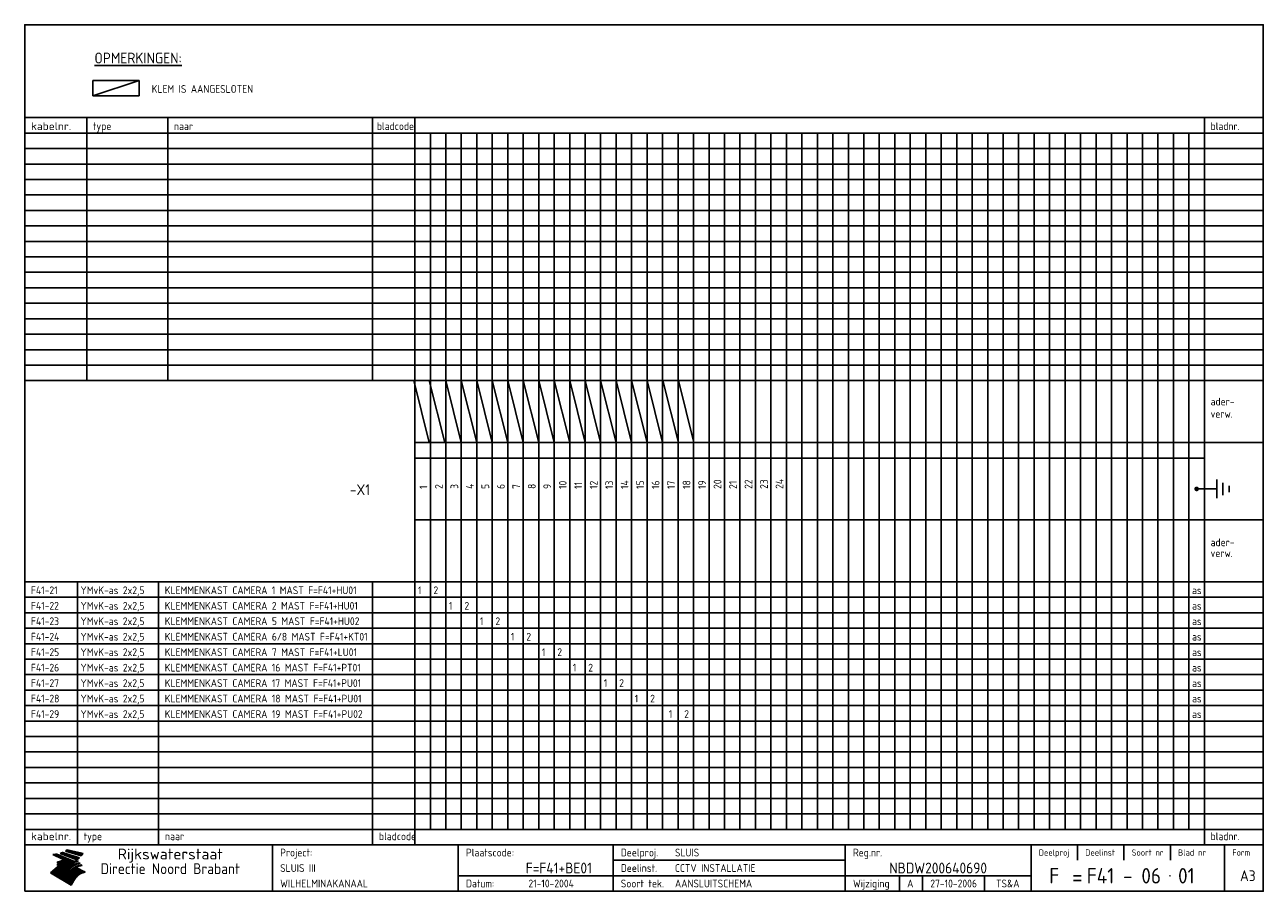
# Model space of a CAD drawing. Extents: x 10 to 410, y 10 to 290.
import ezdxf
from ezdxf.enums import TextEntityAlignment as Align

# ---------------------------------------------------------------- set-up
doc = ezdxf.new("R2010")
doc.units = 0
doc.header["$LTSCALE"] = 10
doc.header["$MEASUREMENT"] = 0
doc.layers.get('0').update_dxf_attribs({"linetype": 'CONTINUOUS'})
for name, color, linetype in [('0-25', 7, 'CONTINUOUS'), ('0-35', 2, 'CONTINUOUS'), ('0-50', 3, 'CONTINUOUS'), ('B-25', 7, 'CONTINUOUS'), ('B-35', 2, 'CONTINUOUS')]:
    doc.layers.add(name, color=color, linetype=linetype)
doc.styles.add('ISO', font='iso.shx')
doc.styles.get("Standard").update_dxf_attribs({"font": 'iso.shx'})

# ---------------------------------------------------------------- blocks, each defined once
blk = doc.blocks.new('KADER-A3')
at = {"layer": '0-25'}
for p, q in [((410, 35), (10, 35)), ((410, 30), (10, 30)), ((350, 25), (350, 20)), ((365, 25), (365, 20)), ((380, 25), (380, 20)), ((200, 20), (275, 20)), ((150, 15), (335, 15)), ((292.5, 15), (292.5, 10)), ((300, 15), (300, 10)), ((320, 15), (320, 10))]:
    blk.add_line(p, q, dxfattribs=at)
at = {"layer": '0-25', "color": 7}
for p, q in [((19.1, 21.89), (25.12, 19)), ((19.1, 21.89), (25.12, 19)), ((19.17, 21.86), (20.7, 21.86)), ((19.29, 21.8), (20.83, 21.8)), ((19.4, 21.75), (20.96, 21.75)), ((19.52, 21.69), (21.09, 21.69)), ((19.64, 21.63), (21.22, 21.63)), ((19.74, 21.92), (20.56, 21.92)), ((19.75, 21.58), (21.36, 21.58)), ((19.87, 21.52), (21.49, 21.52)), ((19.99, 21.47), (21.62, 21.47)), ((20.11, 21.41), (21.75, 21.41)), ((20.22, 21.35), (21.88, 21.35)), ((20.25, 21.97), (20.43, 21.97)), ((20.34, 21.3), (22.02, 21.3)), ((20.38, 21.99), (26.02, 19.59)), ((20.38, 21.99), (26.02, 19.59)), ((20.46, 21.24), (22.15, 21.24)), ((20.57, 21.18), (22.28, 21.18)), ((20.69, 21.13), (22.41, 21.13)), ((20.81, 21.07), (22.55, 21.07)), ((20.92, 21.02), (22.68, 21.02)), ((21.04, 20.96), (22.81, 20.96)), ((21.16, 20.9), (22.94, 20.9)), ((21.27, 20.85), (23.07, 20.85)), ((21.39, 20.79), (23.21, 20.79)), ((21.47, 22.25), (26.83, 20.19)), ((21.47, 22.25), (26.83, 20.19)), ((21.49, 22.25), (23.07, 22.25)), ((21.51, 20.73), (23.34, 20.73)), ((21.6, 22.2), (23.25, 22.2)), ((21.63, 20.68), (23.47, 20.68)), ((21.65, 22.31), (22.89, 22.31)), ((21.74, 20.62), (23.6, 20.62)), ((21.75, 22.14), (23.42, 22.14)), ((21.8, 22.37), (22.71, 22.37)), ((21.86, 20.57), (23.73, 20.57)), ((21.9, 22.08), (23.6, 22.08)), ((21.94, 22.42), (22.53, 22.42)), ((21.98, 20.51), (23.87, 20.51)), ((22.04, 22.03), (23.78, 22.03)), ((22.06, 22.48), (22.36, 22.48)), ((22.09, 20.45), (24, 20.45)), ((22.18, 22.53), (27.65, 20.8)), ((22.18, 22.53), (27.65, 20.8)), ((22.19, 21.97), (23.96, 21.97)), ((22.21, 20.4), (24.13, 20.4)), ((22.33, 20.34), (24.26, 20.34)), ((22.34, 21.92), (24.13, 21.92)), ((22.37, 20), (23.08, 20)), ((22.44, 20.28), (24.4, 20.28)), ((22.48, 21.86), (24.31, 21.86)), ((22.49, 20.06), (23.04, 20.06)), ((22.56, 20.23), (24.53, 20.23)), ((22.61, 20.12), (22.93, 20.12)), ((22.63, 21.8), (24.49, 21.8)), ((22.68, 20.17), (24.66, 20.17)), ((22.71, 20.17), (22.82, 20.17)), ((23.11, 20.02), (22.77, 20.2)), ((23.11, 20.02), (22.77, 20.2)), ((22.78, 21.75), (24.67, 21.75)), ((22.79, 20.12), (24.79, 20.12)), ((22.91, 20.06), (24.92, 20.06)), ((22.92, 21.69), (24.85, 21.69)), ((23.03, 20), (25.06, 20)), ((23.07, 21.63), (25.02, 21.63)), ((23.14, 22.99), (28.22, 21.46)), ((23.14, 22.99), (28.22, 21.46)), ((23.15, 22.98), (25.33, 22.98)), ((23.22, 21.58), (25.2, 21.58)), ((23.23, 23.04), (25.09, 23.04)), ((23.32, 23.1), (24.84, 23.1)), ((23.34, 22.93), (25.57, 22.93)), ((23.36, 21.52), (25.38, 21.52)), ((23.4, 23.15), (24.6, 23.15)), ((23.49, 23.21), (24.36, 23.21)), ((23.51, 21.47), (25.56, 21.47)), ((23.52, 22.87), (25.81, 22.87)), ((23.57, 23.27), (24.12, 23.27)), ((23.64, 23.32), (23.87, 23.32)), ((23.66, 21.41), (25.74, 21.41)), ((23.7, 23.36), (28.82, 22.17)), ((23.7, 23.36), (28.82, 22.17)), ((23.71, 22.82), (26.06, 22.82)), ((23.8, 21.35), (25.91, 21.35)), ((23.9, 22.76), (26.3, 22.76)), ((23.95, 21.3), (26.09, 21.3)), ((24.09, 22.7), (26.54, 22.7)), ((24.09, 21.24), (26.27, 21.24)), ((24.24, 21.18), (26.45, 21.18)), ((24.27, 22.65), (26.78, 22.65)), ((24.39, 21.13), (26.62, 21.13)), ((24.46, 22.59), (27.03, 22.59)), ((24.53, 21.07), (26.8, 21.07)), ((24.65, 22.53), (27.27, 22.53)), ((24.68, 21.02), (26.98, 21.02)), ((24.83, 20.96), (27.16, 20.96)), ((24.84, 22.48), (27.51, 22.48)), ((24.97, 20.9), (27.34, 20.9)), ((25.02, 22.42), (27.75, 22.42)), ((25.12, 20.85), (27.51, 20.85)), ((25.21, 22.37), (28, 22.37)), ((25.27, 20.79), (27.63, 20.79)), ((25.4, 22.31), (28.24, 22.31)), ((25.41, 20.73), (27.57, 20.73)), ((25.56, 20.68), (27.51, 20.68)), ((25.58, 22.25), (28.48, 22.25)), ((25.71, 20.62), (27.44, 20.62)), ((25.77, 22.2), (28.72, 22.2)), ((25.85, 20.57), (27.37, 20.57)), ((25.96, 22.14), (28.79, 22.14)), ((26, 20.51), (27.29, 20.51)), ((26.15, 22.08), (28.75, 22.08)), ((26.15, 20.45), (27.22, 20.45)), ((26.29, 20.4), (27.14, 20.4)), ((26.33, 22.03), (28.71, 22.03)), ((26.44, 20.34), (27.06, 20.34)), ((26.52, 21.97), (28.66, 21.97)), ((26.59, 20.28), (26.97, 20.28)), ((26.71, 21.92), (28.62, 21.92)), ((26.73, 20.23), (26.89, 20.23)), ((26.9, 21.86), (28.57, 21.86)), ((27.08, 21.8), (28.52, 21.8)), ((27.27, 21.75), (28.48, 21.75)), ((27.46, 21.69), (28.43, 21.69)), ((27.65, 21.63), (28.38, 21.63)), ((27.83, 21.58), (28.33, 21.58)), ((28.02, 21.52), (28.28, 21.52)), ((28.21, 21.47), (28.22, 21.47)), ((20.58, 17.88), (18.3, 16)), ((20.58, 17.88), (18.3, 16)), ((24.94, 11.97), (18.3, 16)), ((24.94, 11.97), (18.3, 16)), ((18.31, 16.01), (20.96, 16.01)), ((18.38, 16.07), (21.46, 16.07)), ((18.45, 16.12), (21.88, 16.12)), ((18.52, 16.18), (22.15, 16.18)), ((18.59, 16.23), (22.38, 16.23)), ((18.65, 16.29), (22.58, 16.29)), ((18.72, 16.35), (22.75, 16.35)), ((18.79, 16.4), (22.91, 16.4)), ((18.86, 16.46), (20.6, 16.46)), ((18.93, 16.52), (20.6, 16.52)), ((18.99, 16.57), (20.6, 16.57)), ((19.06, 16.63), (20.6, 16.63)), ((19.13, 16.68), (20.6, 16.68)), ((19.2, 16.74), (20.6, 16.74)), ((19.27, 16.8), (20.6, 16.8)), ((19.33, 16.85), (21.07, 16.85)), ((19.4, 16.91), (21.55, 16.91)), ((19.47, 16.97), (21.88, 16.97)), ((19.54, 17.02), (22.13, 17.02)), ((19.61, 17.08), (22.34, 17.08)), ((19.67, 17.13), (20.6, 17.13)), ((19.74, 17.19), (20.6, 17.19)), ((19.81, 17.25), (20.6, 17.25)), ((19.88, 17.3), (20.6, 17.3)), ((19.95, 17.36), (20.6, 17.36)), ((20.01, 17.42), (20.6, 17.42)), ((20.08, 17.47), (20.93, 17.47)), ((20.15, 17.53), (21.26, 17.53)), ((20.22, 17.58), (21.51, 17.58)), ((20.29, 17.64), (21.72, 17.64)), ((20.35, 17.7), (21.9, 17.7)), ((20.42, 17.75), (22.07, 17.75)), ((20.49, 17.81), (22.22, 17.81)), ((20.56, 17.87), (22.36, 17.87)), ((20.6, 19.11), (20.58, 19.51)), ((20.6, 19.11), (20.58, 19.51)), ((20.58, 19.5), (22.09, 19.5)), ((20.58, 19.44), (21.95, 19.44)), ((20.59, 19.38), (21.79, 19.38)), ((20.59, 19.33), (21.62, 19.33)), ((20.59, 19.27), (21.42, 19.27)), ((20.6, 19.22), (21.2, 19.22)), ((20.6, 19.16), (20.93, 19.16)), ((20.6, 19.11), (20.69, 19.12)), ((20.6, 19.11), (20.69, 19.12)), ((20.6, 18.79), (20.77, 18.81)), ((20.6, 18.79), (20.77, 18.81)), ((20.6, 18.29), (20.6, 18.79)), ((20.6, 18.29), (20.6, 18.79)), ((20.6, 18.77), (22.46, 18.77)), ((20.6, 18.71), (22.33, 18.71)), ((20.6, 18.65), (22.19, 18.65)), ((20.6, 18.6), (22.04, 18.6)), ((20.6, 18.54), (21.87, 18.54)), ((20.6, 18.48), (21.68, 18.48)), ((20.6, 18.43), (21.46, 18.43)), ((20.6, 18.37), (21.21, 18.37)), ((20.6, 18.29), (20.88, 18.32)), ((20.6, 18.29), (20.88, 18.32)), ((20.6, 18.32), (20.87, 18.32)), ((20.6, 17.88), (20.86, 17.91)), ((20.6, 17.88), (20.86, 17.91)), ((20.6, 17.43), (20.97, 17.48)), ((20.6, 17.43), (20.97, 17.48)), ((20.6, 17.43), (20.6, 17.09)), ((20.6, 17.43), (20.6, 17.09)), ((20.6, 17.09), (21.26, 17.16)), ((20.6, 17.09), (21.26, 17.16)), ((20.6, 16.8), (21.37, 16.89)), ((20.6, 16.8), (21.37, 16.89)), ((20.6, 16.8), (20.6, 16.45)), ((20.6, 16.8), (20.6, 16.45)), ((20.6, 16.45), (21.56, 16.56)), ((20.6, 16.45), (21.56, 16.56)), ((20.6, 15.97), (21.67, 16.09)), ((20.6, 15.97), (21.67, 16.09)), ((20.7, 16.46), (23.06, 16.46)), ((20.9, 19.55), (22.23, 19.55)), ((20.9, 18.82), (22.59, 18.82)), ((20.98, 17.92), (22.5, 17.92)), ((21.02, 17.13), (22.53, 17.13)), ((21.19, 19.61), (22.35, 19.61)), ((21.2, 16.52), (23.2, 16.52)), ((21.32, 18.88), (22.71, 18.88)), ((21.32, 17.98), (22.62, 17.98)), ((21.42, 19.67), (22.47, 19.67)), ((21.47, 17.19), (22.7, 17.19)), ((21.59, 18.03), (22.74, 18.03)), ((21.61, 18.93), (22.82, 18.93)), ((21.62, 19.72), (22.59, 19.72)), ((21.72, 16.57), (23.32, 16.57)), ((21.77, 17.25), (22.85, 17.25)), ((21.8, 19.78), (22.69, 19.78)), ((21.8, 18.09), (22.85, 18.09)), ((21.84, 18.99), (22.92, 18.99)), ((21.96, 19.83), (22.79, 19.83)), ((21.99, 18.15), (22.95, 18.15)), ((22.01, 17.3), (22.99, 17.3)), ((22.03, 19.05), (23.03, 19.05)), ((22.1, 16.63), (23.44, 16.63)), ((22.11, 19.89), (22.89, 19.89)), ((22.16, 18.2), (23.05, 18.2)), ((22.21, 19.1), (23.12, 19.1)), ((22.21, 17.36), (23.12, 17.36)), ((22.24, 19.95), (22.99, 19.95)), ((22.31, 18.26), (23.15, 18.26)), ((22.36, 19.16), (23.22, 19.16)), ((22.38, 16.68), (23.56, 16.68)), ((22.39, 17.42), (23.24, 17.42)), ((22.45, 18.32), (23.24, 18.32)), ((22.51, 19.22), (23.3, 19.22)), ((22.56, 17.47), (23.36, 17.47)), ((22.59, 18.37), (23.33, 18.37)), ((22.6, 16.74), (23.66, 16.74)), ((22.64, 19.27), (23.39, 19.27)), ((22.71, 18.43), (23.42, 18.43)), ((22.71, 17.53), (23.47, 17.53)), ((22.77, 19.33), (23.47, 19.33)), ((22.79, 16.8), (23.77, 16.8)), ((22.83, 18.48), (23.5, 18.48)), ((22.84, 17.58), (23.57, 17.58)), ((22.89, 19.38), (23.55, 19.38)), ((22.94, 18.54), (23.58, 18.54)), ((22.96, 16.85), (23.86, 16.85)), ((22.97, 17.64), (23.67, 17.64)), ((23, 19.44), (23.63, 19.44)), ((23.04, 18.6), (23.66, 18.6)), ((23.1, 19.5), (23.72, 19.5)), ((23.1, 17.7), (23.77, 17.7)), ((23.12, 16.91), (23.96, 16.91)), ((23.14, 18.65), (23.74, 18.65)), ((23.15, 19.95), (25.19, 19.95)), ((23.21, 19.55), (23.8, 19.55)), ((23.21, 17.75), (23.86, 17.75)), ((23.21, 16.01), (28.9, 16.01)), ((23.24, 18.71), (23.82, 18.71)), ((23.26, 19.89), (25.32, 19.89)), ((23.26, 16.97), (24.05, 16.97)), ((23.3, 19.61), (23.88, 19.61)), ((23.32, 17.81), (23.95, 17.81)), ((23.33, 18.77), (23.91, 18.77)), ((23.37, 16.07), (29.08, 16.07)), ((23.38, 19.83), (25.45, 19.83)), ((23.39, 19.67), (23.81, 19.67)), ((23.39, 17.02), (24.14, 17.02)), ((23.42, 18.82), (23.99, 18.82)), ((23.42, 17.87), (24.03, 17.87)), ((23.45, 19.7), (23.58, 19.79)), ((23.45, 19.7), (23.58, 19.79)), ((23.48, 19.72), (23.7, 19.72)), ((23.5, 19.78), (25.58, 19.78)), ((23.51, 18.88), (24.07, 18.88)), ((23.51, 16.12), (29.27, 16.12)), ((23.52, 17.92), (24.11, 17.92)), ((23.52, 17.08), (24.22, 17.08)), ((23.54, 18.9), (24.3, 19.42)), ((23.54, 18.9), (24.3, 19.42)), ((23.56, 19.78), (23.59, 19.78)), ((23.56, 19.39), (23.9, 19.62)), ((23.56, 19.39), (23.9, 19.62)), ((23.58, 19.79), (23.9, 19.62)), ((23.58, 19.79), (23.9, 19.62)), ((23.59, 18.93), (24.15, 18.93)), ((23.61, 19.72), (25.72, 19.72)), ((23.62, 17.98), (24.2, 17.98)), ((23.63, 17.13), (24.3, 17.13)), ((23.65, 18.59), (24.62, 19.25)), ((23.65, 18.59), (24.62, 19.25)), ((29.41, 16.17), (23.65, 16.17)), ((23.67, 18.99), (24.23, 18.99)), ((23.71, 18.03), (24.28, 18.03)), ((23.73, 19.67), (25.85, 19.67)), ((23.75, 19.05), (24.32, 19.05)), ((23.75, 17.19), (24.38, 17.19)), ((23.77, 16.23), (29.47, 16.23)), ((23.79, 18.09), (24.36, 18.09)), ((23.83, 19.1), (24.4, 19.1)), ((23.85, 19.61), (25.98, 19.61)), ((23.85, 17.25), (24.46, 17.25)), ((23.88, 18.15), (24.44, 18.15)), ((23.89, 16.29), (29.36, 16.29)), ((23.92, 19.16), (24.48, 19.16)), ((23.94, 18.19), (25.23, 19.07)), ((23.94, 18.19), (25.23, 19.07)), ((23.95, 17.3), (24.55, 17.3)), ((23.96, 19.55), (25.96, 19.55)), ((23.96, 18.2), (24.53, 18.2)), ((24, 19.22), (24.56, 19.22)), ((24, 16.35), (29.24, 16.35)), ((24.04, 18.26), (24.61, 18.26)), ((24.05, 17.36), (24.63, 17.36)), ((24.06, 17.88), (25.34, 18.76)), ((24.06, 17.88), (25.34, 18.76)), ((24.08, 19.5), (25.88, 19.5)), ((24.08, 19.27), (24.58, 19.27)), ((24.11, 16.4), (29.13, 16.4)), ((24.13, 18.32), (24.69, 18.32)), ((24.14, 17.42), (24.71, 17.42)), ((24.16, 19.33), (24.47, 19.33)), ((24.2, 19.44), (25.79, 19.44)), ((24.21, 18.37), (24.77, 18.37)), ((24.21, 16.46), (29.02, 16.46)), ((24.23, 17.47), (24.79, 17.47)), ((24.24, 17.48), (25.52, 18.36)), ((24.24, 17.48), (25.52, 18.36)), ((24.25, 19.38), (24.36, 19.38)), ((24.29, 18.43), (24.85, 18.43)), ((24.3, 19.42), (24.62, 19.25)), ((24.3, 19.42), (24.62, 19.25)), ((24.31, 19.38), (25.71, 19.38)), ((24.31, 17.53), (24.87, 17.53)), ((24.31, 16.52), (28.91, 16.52)), ((24.35, 17.17), (25.64, 18.05)), ((24.35, 17.17), (25.64, 18.05)), ((24.37, 18.48), (24.94, 18.48)), ((24.39, 17.58), (24.96, 17.58)), ((24.4, 16.57), (28.79, 16.57)), ((24.43, 19.33), (25.62, 19.33)), ((24.45, 18.54), (25.02, 18.54)), ((24.47, 17.64), (25.04, 17.64)), ((24.49, 16.63), (28.68, 16.63)), ((24.54, 18.6), (25.1, 18.6)), ((24.55, 19.27), (25.54, 19.27)), ((24.56, 17.7), (25.12, 17.7)), ((24.57, 16.68), (28.57, 16.68)), ((24.62, 18.65), (25.18, 18.65)), ((24.63, 16.72), (25.91, 17.6)), ((24.63, 16.72), (25.91, 17.6)), ((24.64, 17.75), (25.2, 17.75)), ((24.66, 16.74), (28.45, 16.74)), ((24.67, 19.22), (25.45, 19.22)), ((24.7, 18.71), (25.27, 18.71)), ((24.72, 17.81), (25.29, 17.81)), ((24.74, 16.8), (28.34, 16.8)), ((24.78, 19.16), (25.37, 19.16)), ((24.78, 18.77), (25.34, 18.77)), ((24.8, 17.87), (25.37, 17.87)), ((24.82, 16.85), (28.23, 16.85)), ((24.87, 18.82), (25.4, 18.82)), ((24.89, 17.92), (25.45, 17.92)), ((24.9, 19.1), (25.28, 19.1)), ((24.9, 16.91), (28.11, 16.91)), ((24.95, 18.88), (25.45, 18.88)), ((24.97, 17.98), (25.53, 17.98)), ((24.99, 16.97), (28, 16.97)), ((25.02, 19.05), (25.2, 19.05)), ((25.03, 18.93), (25.51, 18.93)), ((25.05, 18.03), (25.61, 18.03)), ((25.07, 17.02), (27.89, 17.02)), ((25.11, 18.99), (25.57, 18.99)), ((26.02, 19.59), (25.12, 19)), ((26.02, 19.59), (25.12, 19)), ((25.13, 18.09), (25.68, 18.09)), ((25.15, 17.08), (27.77, 17.08)), ((25.19, 19.05), (25.63, 19.05)), ((25.21, 18.15), (25.75, 18.15)), ((25.23, 17.13), (27.66, 17.13)), ((25.26, 19.1), (25.7, 19.1)), ((25.3, 18.2), (25.82, 18.2)), ((25.31, 17.19), (27.55, 17.19)), ((25.33, 19.16), (25.77, 19.16)), ((25.38, 18.26), (25.89, 18.26)), ((25.39, 19.22), (25.85, 19.22)), ((25.4, 17.25), (27.43, 17.25)), ((25.46, 18.32), (25.97, 18.32)), ((25.47, 19.27), (25.93, 19.27)), ((25.48, 17.3), (27.32, 17.3)), ((25.54, 19.33), (26.03, 19.33)), ((25.54, 18.37), (26.06, 18.37)), ((25.56, 17.36), (27.21, 17.36)), ((25.62, 18.43), (26.14, 18.43)), ((25.63, 19.38), (26.13, 19.38)), ((25.64, 17.42), (27.1, 17.42)), ((25.7, 18.48), (26.24, 18.48)), ((25.72, 19.44), (26.24, 19.44)), ((25.73, 17.47), (26.98, 17.47)), ((25.79, 18.54), (26.34, 18.54)), ((25.81, 17.53), (26.87, 17.53)), ((25.82, 19.5), (26.36, 19.5)), ((25.89, 18.6), (26.46, 18.6)), ((25.89, 17.58), (26.76, 17.58)), ((25.93, 19.55), (26.53, 19.55)), ((25.96, 17.64), (26.64, 17.64)), ((25.99, 18.65), (26.58, 18.65)), ((26.04, 17.7), (26.59, 17.7)), ((26.06, 19.61), (26.85, 19.61)), ((26.1, 18.71), (26.72, 18.71)), ((26.12, 17.75), (26.67, 17.75)), ((26.2, 17.81), (26.76, 17.81)), ((26.21, 19.67), (27.23, 19.67)), ((26.23, 18.77), (26.89, 18.77)), ((26.29, 17.87), (26.86, 17.87)), ((26.37, 18.82), (27.09, 18.82)), ((26.39, 17.92), (26.97, 17.92)), ((26.44, 19.72), (27.18, 19.72)), ((26.49, 17.98), (27.09, 17.98)), ((26.53, 18.88), (27.34, 18.88)), ((26.56, 17.68), (29.54, 16.2)), ((26.56, 17.68), (29.54, 16.2)), ((26.6, 18.03), (27.22, 18.03)), ((26.72, 18.09), (27.38, 18.09)), ((26.73, 18.93), (27.66, 18.93)), ((26.85, 18.15), (27.56, 18.15)), ((26.99, 18.99), (27.9, 18.99)), ((27, 18.2), (27.8, 18.2)), ((27.13, 19.78), (27.25, 19.64)), ((27.13, 19.78), (27.25, 19.64)), ((27.18, 18.26), (28.13, 18.26)), ((27.26, 19.05), (27.84, 19.05)), ((27.39, 18.32), (28.47, 18.32)), ((27.7, 18.37), (28.49, 18.37)), ((27.78, 19.1), (27.93, 18.96)), ((27.78, 19.1), (27.93, 18.96)), ((28, 18.43), (28.44, 18.43)), ((28.29, 15.83), (29.54, 16.2)), ((28.29, 15.83), (29.54, 16.2)), ((28.39, 18.48), (28.54, 18.32)), ((28.39, 18.48), (28.54, 18.32)), ((29.54, 16.2), (29.45, 16.17)), ((29.54, 16.2), (29.45, 16.17)), ((29.46, 16.18), (29.47, 16.18)), ((18.38, 15.95), (20.6, 15.95)), ((18.47, 15.9), (20.6, 15.9)), ((18.57, 15.84), (20.6, 15.84)), ((18.66, 15.78), (20.6, 15.78)), ((18.75, 15.73), (20.6, 15.73)), ((18.85, 15.67), (20.6, 15.67)), ((18.94, 15.62), (20.6, 15.62)), ((19.03, 15.56), (27.83, 15.56)), ((19.12, 15.5), (27.75, 15.5)), ((19.22, 15.45), (27.66, 15.45)), ((19.31, 15.39), (27.58, 15.39)), ((19.4, 15.33), (27.5, 15.33)), ((19.49, 15.28), (27.43, 15.28)), ((19.59, 15.22), (27.36, 15.22)), ((19.68, 15.17), (27.29, 15.17)), ((19.77, 15.11), (27.22, 15.11)), ((19.86, 15.05), (27.15, 15.05)), ((19.96, 15), (27.09, 15)), ((20.05, 14.94), (27.02, 14.94)), ((20.14, 14.88), (26.96, 14.88)), ((20.24, 14.83), (26.9, 14.83)), ((20.33, 14.77), (26.84, 14.77)), ((20.42, 14.72), (26.79, 14.72)), ((20.51, 14.66), (26.73, 14.66)), ((20.6, 15.97), (20.6, 15.58)), ((20.6, 15.97), (20.6, 15.58)), ((20.6, 15.58), (21.95, 15.73)), ((20.6, 15.58), (21.95, 15.73)), ((20.61, 14.6), (26.68, 14.6)), ((20.7, 14.55), (26.62, 14.55)), ((20.79, 14.49), (26.57, 14.49)), ((20.88, 14.43), (26.52, 14.43)), ((20.94, 15.62), (27.92, 15.62)), ((20.98, 14.38), (26.47, 14.38)), ((21.07, 14.32), (26.42, 14.32)), ((21.16, 14.27), (26.38, 14.27)), ((21.25, 14.21), (26.33, 14.21)), ((21.35, 14.15), (26.29, 14.15)), ((21.44, 14.1), (26.24, 14.1)), ((21.45, 15.67), (28.01, 15.67)), ((21.53, 14.04), (26.2, 14.04)), ((21.63, 13.98), (26.16, 13.98)), ((21.72, 13.93), (26.12, 13.93)), ((21.81, 13.87), (26.08, 13.87)), ((21.9, 13.82), (26.04, 13.82)), ((21.96, 15.73), (28.11, 15.73)), ((22, 13.76), (26, 13.76)), ((22.09, 13.7), (25.96, 13.7)), ((22.18, 13.65), (25.93, 13.65)), ((22.27, 13.59), (25.89, 13.59)), ((22.34, 15.78), (28.21, 15.78)), ((22.37, 13.53), (25.86, 13.53)), ((22.46, 13.48), (25.82, 13.48)), ((22.55, 13.42), (25.79, 13.42)), ((22.62, 15.84), (28.33, 15.84)), ((22.65, 13.37), (25.76, 13.37)), ((22.74, 13.31), (25.73, 13.31)), ((22.83, 13.25), (25.69, 13.25)), ((22.84, 15.9), (28.52, 15.9)), ((22.92, 13.2), (25.66, 13.2)), ((23.02, 13.14), (25.63, 13.14)), ((23.04, 15.95), (28.71, 15.95)), ((23.11, 13.08), (25.59, 13.08)), ((23.2, 13.03), (25.56, 13.03)), ((23.29, 12.97), (25.53, 12.97)), ((23.39, 12.92), (25.5, 12.92)), ((23.48, 12.86), (25.46, 12.86)), ((23.57, 12.8), (25.43, 12.8)), ((23.66, 12.75), (25.4, 12.75)), ((23.76, 12.69), (25.36, 12.69)), ((23.85, 12.63), (25.33, 12.63)), ((23.94, 12.58), (25.3, 12.58)), ((24.04, 12.52), (25.26, 12.52)), ((24.13, 12.47), (25.23, 12.47)), ((24.22, 12.41), (25.2, 12.41)), ((24.31, 12.35), (25.17, 12.35)), ((24.41, 12.3), (25.13, 12.3)), ((24.5, 12.24), (25.1, 12.24)), ((24.59, 12.18), (25.07, 12.18)), ((24.68, 12.13), (25.03, 12.13)), ((24.78, 12.07), (25, 12.07)), ((24.87, 12.02), (24.97, 12.02)), ((24.94, 11.97), (25.81, 13.45)), ((24.94, 11.97), (25.81, 13.45))]:
    blk.add_line(p, q, dxfattribs=at)
for centre, radius, start, end in [((19.15, 29.7), 7.8, 269.6055, 279.0886), ((19.15, 29.7), 7.8, 269.6055, 279.0886), ((19.93, 25.38), 5.91, 276.3402, 298.7463), ((19.93, 25.38), 5.91, 276.3402, 298.7463), ((19.84, 25.09), 6.03, 278.129, 302.868), ((19.84, 25.09), 6.03, 278.129, 302.868), ((19.84, 27.26), 5.27, 288.0217, 296.3084), ((19.84, 27.26), 5.27, 288.0217, 296.3084), ((20.49, 27.56), 5.28, 300.0654, 307.393), ((20.49, 27.56), 5.28, 300.0654, 307.393), ((24.11, 24.7), 5.26, 301.1147, 312.2814), ((24.11, 24.7), 5.26, 301.1147, 312.2814), ((21.95, 27.32), 8.59, 316.9248, 323.1399), ((21.95, 27.32), 8.59, 316.9248, 323.1399), ((20.21, 23.78), 5.91, 273.6149, 304.3803), ((20.21, 23.78), 5.91, 273.6149, 304.3803), ((20.35, 24.56), 5.76, 274.164, 302.5474), ((20.35, 24.56), 5.76, 274.164, 302.5474), ((20.05, 24.28), 6.02, 277.9472, 305.7139), ((20.05, 24.28), 6.02, 277.9472, 305.7139), ((20.04, 23.49), 6.09, 278.8115, 306.4242), ((20.04, 23.49), 6.09, 278.8115, 306.4242), ((20.53, 23.07), 5.96, 277.0519, 304.973), ((20.53, 23.07), 5.96, 277.0519, 304.973), ((20.72, 22.76), 5.91, 276.3402, 304.3803), ((20.72, 22.76), 5.91, 276.3402, 304.3803), ((21.06, 22.34), 5.81, 274.9043, 303.1745), ((21.06, 22.34), 5.81, 274.9043, 303.1745), ((20.82, 22.06), 6.04, 278.1111, 305.8489), ((20.82, 22.06), 6.04, 278.1111, 305.8489), ((21.3, 21.6), 5.91, 276.3402, 304.3803), ((21.3, 21.6), 5.91, 276.3402, 304.3803), ((27.05, 17.17), 2.63, 107.4286, 133.7799), ((27.05, 17.17), 2.63, 107.4286, 133.7799), ((27.45, 16.91), 2.81, 110.4143, 138.7411), ((27.45, 16.91), 2.81, 110.4143, 138.7411), ((27.57, 15.64), 3.4, 98.1566, 126.9045), ((27.57, 15.64), 3.4, 98.1566, 126.9045), ((27.91, 15.54), 3.39, 100.5835, 132.088), ((27.91, 15.54), 3.39, 100.5835, 132.088), ((28.21, 14.74), 3.67, 95.7581, 128.7216), ((28.21, 14.74), 3.67, 95.7581, 128.7216), ((27.01, 16.84), 2.93, 87.7348, 104.8316), ((27.01, 16.84), 2.93, 87.7348, 104.8316), ((27.37, 15.71), 3.93, 91.7838, 103.2817), ((27.37, 15.71), 3.93, 91.7838, 103.2817), ((28.4, 15.05), 3.21, 96.3886, 125.0052), ((28.4, 15.05), 3.21, 96.3886, 125.0052), ((27.82, 16.31), 2.8, 90.634, 105.1984), ((27.82, 16.31), 2.8, 90.634, 105.1984), ((28.19, 15.04), 3.93, 93.8342, 103.2817), ((28.19, 15.04), 3.93, 93.8342, 103.2817), ((28.58, 15.69), 2.8, 93.8141, 105.1984), ((28.58, 15.69), 2.8, 93.8141, 105.1984), ((28.95, 14.41), 3.93, 96.0135, 103.2817), ((28.95, 14.41), 3.93, 96.0135, 103.2817), ((31.24, 10.26), 6.3, 117.9568, 149.6251), ((31.24, 10.26), 6.3, 117.9568, 149.6251)]:
    blk.add_arc(centre, radius, start, end, dxfattribs=at)
at = {"layer": '0-35'}
for p, q in [((90, 25), (90, 10)), ((150, 25), (150, 10)), ((200, 25), (200, 10)), ((275, 25), (275, 10)), ((335, 25), (335, 10)), ((397.5, 25), (397.5, 10))]:
    blk.add_line(p, q, dxfattribs=at)
at = {"layer": '0-50'}
for p, q in [((10, 25), (410, 25)), ((348.75, 15), (351.25, 15)), ((348.75, 13.5), (351.25, 13.5))]:
    blk.add_line(p, q, dxfattribs=at)
blk.add_lwpolyline([(10, 10), (410, 10), (410, 290), (10, 290)], close=True, dxfattribs=at)
at = {"layer": '0-50', "const_width": 0.25}
blk.add_lwpolyline([(379.75, 15, 1), (380, 15, 1)], format="xyb", close=True, dxfattribs=at)
at = {"layer": '0-25', "style": 'ISO'}
for s, height, p in [('Project:', 2.5, (92.5, 22.5)), ('Plaatscode:', 2.5, (152.5, 22.5)), ('Deelproj.', 2.5, (202.5, 22.5)), ('Reg.nr.', 2.5, (277.5, 22.5)), ('Deelproj', 2, (337.5, 22.5)), ('Deelinst', 2, (352.5, 22.5)), ('Soort nr', 2, (367.5, 22.5)), ('Blad nr', 2, (382.5, 22.5)), ('Form', 2, (400, 22.5)), ('Deelinst.', 2.5, (202.5, 17.5)), ('Datum:', 2.5, (152.5, 12.5)), ('Soort tek.', 2.5, (202.5, 12.5)), ('Wijziging', 2.5, (277.5, 12.5))]:
    blk.add_text(s, height=height, dxfattribs=at).set_placement(p, align=Align.MIDDLE_LEFT)
for tag, p in [('N', (220, 22.5)), ('B', (92.5, 17.5)), ('P', (220, 17.5)), ('C', (92.5, 12.5)), ('U', (220, 12.5)), ('REV', (295, 12.5))]:
    blk.add_attdef(tag, text='', height=2.5, dxfattribs=at).set_placement(p, align=Align.MIDDLE_LEFT)
for tag, p in [('W', (180, 12.5)), ('Z', (310, 12.5)), ('Y', (327.5, 12.5))]:
    blk.add_attdef(tag, text='', height=2.5, dxfattribs=at).set_placement(p, align=Align.MIDDLE)
at = {"layer": '0-35', "style": 'ISO', "width": 1.00614}
blk.add_text('Rijkswaterstaat', height=3.5, dxfattribs=at).set_placement((40, 20.28), (74, 20.28), align=Align.FIT)
at = {"layer": '0-35', "color": 2, "style": 'ISO', "width": 0.948867}
blk.add_text('Directie Noord Brabant', height=3.5, dxfattribs=at).set_placement((34.5, 15.53), (79.5, 15.53), align=Align.FIT)
at = {"layer": '0-35', "style": 'ISO'}
for tag, p in [('X', (178.5, 17.5)), ('FORM', (402.5, 15))]:
    blk.add_attdef(tag, text='', height=3.5, dxfattribs=at).set_placement(p, align=Align.MIDDLE_LEFT)
blk.add_attdef('RNR', text='', height=3.5, dxfattribs=at).set_placement((305, 17.5), align=Align.MIDDLE)
at = {"layer": '0-50', "style": 'ISO'}
for tag, p in [('M', (342.5, 15)), ('O', (365, 15))]:
    blk.add_attdef(tag, text='', height=5, dxfattribs=at).set_placement(p, align=Align.MIDDLE)
blk.add_attdef('Q', text='', height=5, dxfattribs=at).set_placement((382.5, 15), align=Align.MIDDLE_LEFT)

msp = doc.modelspace()

# ---------------------------------------------------------------- linework, layer by layer
at = {"layer": '0-25'}
for p, q in [((10, 260), (410, 260)), ((10, 255), (410, 255)), ((141, 255), (141, 175)), ((146, 255), (146, 175)), ((151, 255), (151, 175)), ((156, 255), (156, 175)), ((161, 255), (161, 30)), ((166, 255), (166, 175)), ((171, 255), (171, 175)), ((176, 255), (176, 175)), ((181, 255), (181, 175)), ((186, 255), (186, 30)), ((191, 255), (191, 175)), ((196, 255), (196, 175)), ((201, 255), (201, 175)), ((206, 255), (206, 175)), ((211, 255), (211, 30)), ((216, 255), (216, 175)), ((221, 255), (221, 175)), ((226, 255), (226, 175)), ((231, 255), (231, 175)), ((236, 255), (236, 30)), ((241, 255), (241, 175)), ((246, 255), (246, 175)), ((251, 255), (251, 175)), ((256, 255), (256, 175)), ((261, 255), (261, 30)), ((266, 255), (266, 175)), ((271, 255), (271, 175)), ((276, 255), (276, 175)), ((281, 255), (281, 175)), ((286, 255), (286, 30)), ((291, 255), (291, 175)), ((296, 255), (296, 175)), ((301, 255), (301, 175)), ((306, 255), (306, 175)), ((311, 255), (311, 30)), ((316, 255), (316, 175)), ((321, 255), (321, 175)), ((326, 255), (326, 175)), ((331, 255), (331, 175)), ((336, 255), (336, 30)), ((341, 255), (341, 175)), ((346, 255), (346, 175)), ((351, 255), (351, 175)), ((356, 255), (356, 175)), ((361, 255), (361, 30)), ((366, 255), (366, 175)), ((371, 255), (371, 175)), ((376, 255), (376, 175)), ((381, 255), (381, 175)), ((386, 255), (386, 30)), ((10, 250), (410, 250)), ((10, 245), (410, 245)), ((10, 240), (410, 240)), ((10, 235), (410, 235)), ((10, 230), (410, 230)), ((10, 225), (410, 225)), ((10, 220), (410, 220)), ((10, 215), (410, 215)), ((10, 210), (410, 210)), ((10, 205), (410, 205)), ((10, 200), (410, 200)), ((10, 195), (410, 195)), ((10, 190), (410, 190)), ((10, 185), (410, 185)), ((10, 180), (410, 180)), ((10, 175), (410, 175)), ((140.64, 155), (135.64, 175)), ((145.64, 155), (140.64, 175)), ((141, 175), (141, 110)), ((146, 175), (146, 110)), ((151, 155), (146, 175)), ((151, 175), (151, 110)), ((156, 155), (151, 175)), ((156, 175), (156, 110)), ((161, 155), (156, 175)), ((166, 155), (161, 175)), ((166, 175), (166, 110)), ((171, 155), (166, 175)), ((171, 175), (171, 110)), ((176, 155), (171, 175)), ((176, 175), (176, 110)), ((181, 155), (176, 175)), ((181, 175), (181, 110)), ((186, 155), (181, 175)), ((191, 155), (186, 175)), ((191, 175), (191, 110)), ((196, 155), (191, 175)), ((196, 175), (196, 110)), ((201, 155), (196, 175)), ((201, 175), (201, 110)), ((206, 155), (201, 175)), ((206, 175), (206, 110)), ((211, 155), (206, 175)), ((216, 155), (211, 175)), ((216, 175), (216, 110)), ((221.09, 155), (216.09, 175)), ((221, 175), (221, 110)), ((226.09, 155), (221.09, 175)), ((226, 175), (226, 110)), ((231, 175), (231, 110)), ((241, 175), (241, 110)), ((246, 175), (246, 110)), ((251, 175), (251, 110)), ((256, 175), (256, 110)), ((266, 175), (266, 110)), ((271, 175), (271, 110)), ((276, 175), (276, 110)), ((281, 175), (281, 110)), ((291, 175), (291, 110)), ((296, 175), (296, 110)), ((301, 175), (301, 110)), ((306, 175), (306, 110)), ((316, 175), (316, 110)), ((321, 175), (321, 110)), ((326, 175), (326, 110)), ((331, 175), (331, 110)), ((341, 175), (341, 110)), ((346, 175), (346, 110)), ((351, 175), (351, 110)), ((356, 175), (356, 110)), ((366, 175), (366, 110)), ((371, 175), (371, 110)), ((376, 175), (376, 110)), ((381, 175), (381, 110)), ((136, 150), (391, 150)), ((389, 140), (395, 140)), ((395, 143), (395, 137)), ((397, 142), (397, 138)), ((399, 141), (399, 139)), ((10, 110), (410, 110)), ((141, 110), (141, 30)), ((146, 110), (146, 30)), ((151, 110), (151, 30)), ((156, 110), (156, 30)), ((166, 110), (166, 30)), ((171, 110), (171, 30)), ((176, 110), (176, 30)), ((181, 110), (181, 30)), ((191, 110), (191, 30)), ((196, 110), (196, 30)), ((201, 110), (201, 30)), ((206, 110), (206, 30)), ((216, 110), (216, 30)), ((221, 110), (221, 30)), ((226, 110), (226, 30)), ((231, 110), (231, 30)), ((241, 110), (241, 30)), ((246, 110), (246, 30)), ((251, 110), (251, 30)), ((256, 110), (256, 30)), ((266, 110), (266, 30)), ((271, 110), (271, 30)), ((276, 110), (276, 30)), ((281, 110), (281, 30)), ((291, 110), (291, 30)), ((296, 110), (296, 30)), ((301, 110), (301, 30)), ((306, 110), (306, 30)), ((316, 110), (316, 30)), ((321, 110), (321, 30)), ((326, 110), (326, 30)), ((331, 110), (331, 30)), ((341, 110), (341, 30)), ((346, 110), (346, 30)), ((351, 110), (351, 30)), ((356, 110), (356, 30)), ((366, 110), (366, 30)), ((371, 110), (371, 30)), ((376, 110), (376, 30)), ((381, 110), (381, 30)), ((10, 105), (410, 105)), ((10, 100), (410, 100)), ((10, 95), (410, 95)), ((10, 90), (410, 90)), ((10, 85), (410, 85)), ((10, 80), (410, 80)), ((10, 75), (410, 75)), ((10, 70), (410, 70)), ((10, 65), (410, 65)), ((10, 60), (410, 60)), ((10, 55), (410, 55)), ((10, 50), (410, 50)), ((10, 45), (410, 45)), ((10, 40), (410, 40))]:
    msp.add_line(p, q, dxfattribs=at)
at = {"layer": '0-25', "const_width": 0.75}
msp.add_lwpolyline([(388.12, 140, 1), (388.88, 140, 1)], format="xyb", close=True, dxfattribs=at)
at = {"layer": '0-35'}
for p, q in [((32, 272), (32, 267)), ((47, 272), (32, 272)), ((32, 267), (47, 272)), ((47, 267), (47, 272)), ((32, 267), (47, 267)), ((30, 260), (30, 175)), ((56.21, 260), (56.21, 175)), ((122.27, 260), (122.27, 175)), ((136, 260), (136, 25)), ((391, 260), (391, 25)), ((136, 155), (410, 155)), ((136, 130), (410, 130)), ((27, 110), (27, 25)), ((53.21, 110), (53.21, 25)), ((122.27, 110), (122.27, 25))]:
    msp.add_line(p, q, dxfattribs=at)

# ---------------------------------------------------------------- block references
ref = msp.add_blockref('KADER-A3', (0, 0))
ref.add_attrib('B', 'SLUIS III', dxfattribs={"layer": '0-25', "height": 2.5, "style": 'ISO'}).set_placement((92.5, 17.5), align=Align.MIDDLE_LEFT)
ref.add_attrib('C', 'WILHELMINAKANAAL', dxfattribs={"layer": '0-25', "height": 2.5, "style": 'ISO'}).set_placement((92.5, 12.5), align=Align.MIDDLE_LEFT)
ref.add_attrib('N', 'SLUIS', dxfattribs={"layer": '0-25', "height": 2.5, "style": 'ISO'}).set_placement((220, 22.5), align=Align.MIDDLE_LEFT)
ref.add_attrib('P', 'CCTV INSTALLATIE', dxfattribs={"layer": '0-25', "height": 2.5, "style": 'ISO'}).set_placement((220, 17.5), align=Align.MIDDLE_LEFT)
ref.add_attrib('U', 'AANSLUITSCHEMA', dxfattribs={"layer": '0-25', "height": 2.5, "style": 'ISO'}).set_placement((220, 12.5), align=Align.MIDDLE_LEFT)
ref.add_attrib('M', 'F', dxfattribs={"layer": '0-50', "height": 5, "style": 'ISO'}).set_placement((342.5, 15), align=Align.MIDDLE)
ref.add_attrib('O', 'F41 - 06', dxfattribs={"layer": '0-50', "height": 5, "style": 'ISO'}).set_placement((365, 15), align=Align.MIDDLE)
ref.add_attrib('Q', '01', dxfattribs={"layer": '0-50', "height": 5, "style": 'ISO'}).set_placement((382.5, 15), align=Align.MIDDLE_LEFT)
ref.add_attrib('X', 'F=F41+BE01', dxfattribs={"layer": '0-35', "height": 3.5, "style": 'ISO'}).set_placement((171.81, 17.5), align=Align.MIDDLE_LEFT)
ref.add_attrib('RNR', 'NBDW200640690', dxfattribs={"layer": '0-35', "height": 3.5, "style": 'ISO'}).set_placement((305, 17.5), align=Align.MIDDLE)
ref.add_attrib('W', '21-10-2004', dxfattribs={"layer": '0-25', "height": 2.5, "style": 'ISO'}).set_placement((180, 12.5), align=Align.MIDDLE)
ref.add_attrib('FORM', 'A3', dxfattribs={"layer": '0-35', "height": 3.5, "style": 'ISO'}).set_placement((402.5, 15), align=Align.MIDDLE_LEFT)
ref.add_attrib('REV', 'A', dxfattribs={"layer": '0-25', "height": 2.5, "style": 'ISO'}).set_placement((295, 12.5), align=Align.MIDDLE_LEFT)
ref.add_attrib('Z', '27-10-2006', dxfattribs={"layer": '0-25', "height": 2.5, "style": 'ISO'}).set_placement((310, 12.5), align=Align.MIDDLE)
ref.add_attrib('Y', 'TS&A', dxfattribs={"layer": '0-25', "height": 2.5, "style": 'ISO'}).set_placement((327.5, 12.5), align=Align.MIDDLE)

# ---------------------------------------------------------------- texts
at = {"layer": 'B-25'}
for s, p in [('KLEM IS AANGESLOTEN', (51, 268)), ('F41-21', (12, 106)), ('YMvK-as 2x2,5', (28, 106)), ('KLEMMENKAST CAMERA 1 MAST F=F41+HU01', (55.21, 106)), ('1', (137, 106)), ('2', (142, 106)), ('as', (387, 106)), ('.', (387, 106)), ('F41-22', (12, 101)), ('YMvK-as 2x2,5', (28, 101)), ('KLEMMENKAST CAMERA 2 MAST F=F41+HU01', (55.21, 101)), ('1', (147, 101)), ('2', (152, 101)), ('as', (387, 101)), ('F41-23', (12, 96)), ('YMvK-as 2x2,5', (28, 96)), ('KLEMMENKAST CAMERA 5 MAST F=F41+HU02', (55.21, 96)), ('1', (157, 96)), ('2', (162, 96)), ('as', (387, 96)), ('F41-24', (12, 91)), ('YMvK-as 2x2,5', (28, 91)), ('KLEMMENKAST CAMERA 6/8 MAST F=F41+KT01', (55.21, 91)), ('1', (167, 91)), ('2', (172, 91)), ('as', (387, 91)), ('F41-25', (12, 86)), ('YMvK-as 2x2,5', (28, 86)), ('KLEMMENKAST CAMERA 7 MAST F=F41+LU01', (55.21, 86)), ('1', (177, 86)), ('2', (182, 86)), ('as', (387, 86)), ('F41-26', (12, 81)), ('YMvK-as 2x2,5', (28, 81)), ('KLEMMENKAST CAMERA 16 MAST F=F41+PT01', (55.21, 81)), ('1', (187, 81)), ('2', (192, 81)), ('as', (387, 81)), ('F41-27', (12, 76)), ('YMvK-as 2x2,5', (28, 76)), ('KLEMMENKAST CAMERA 17 MAST F=F41+PU01', (55.21, 76)), ('1', (197, 76)), ('2', (202, 76)), ('as', (387, 76)), ('F41-28', (12, 71)), ('YMvK-as 2x2,5', (28, 71)), ('KLEMMENKAST CAMERA 18 MAST F=F41+PU01', (55.21, 71)), ('1', (207, 71)), ('2', (212, 71)), ('as', (387, 71)), ('F41-29', (12, 66)), ('YMvK-as 2x2,5', (28, 66)), ('KLEMMENKAST CAMERA 19 MAST F=F41+PU02', (55.21, 66)), ('1', (218, 66)), ('2', (223, 66)), ('as', (387, 66))]:
    msp.add_text(s, height=2.5, dxfattribs=at).set_placement(p)
at = {"layer": 'B-25', "style": 'ISO', "width": 1.11828}
for p, p2 in [((12, 256), (25, 256)), ((12, 26.5), (25, 26.5))]:
    msp.add_text('kabelnr.', height=2.5, dxfattribs=at).set_placement(p, p2, align=Align.FIT)
at = {"layer": 'B-25', "style": 'ISO'}
for s, p in [('type', (32, 256)), ('naar', (58.21, 256)), ('bladcode', (123.72, 256)), ('bladnr.', (393, 256)), ('ader-', (393, 167)), ('verw.', (393, 163)), ('ader-', (393, 121.5)), ('verw.', (393, 118)), ('type', (29, 26.5)), ('naar', (55.32, 26.5)), ('bladcode', (124.4, 26.5)), ('bladnr.', (393, 26.5))]:
    msp.add_text(s, height=2.5, dxfattribs=at).set_placement(p)
at = {"layer": 'B-25'}
for s, p in [('1', (140, 140)), ('2', (145, 140)), ('3', (150, 140)), ('4', (155, 140)), ('5', (160, 140)), ('6', (165, 140)), ('7', (170, 140)), ('8', (175, 140)), ('9', (180, 140)), ('10', (185, 140)), ('11', (190, 140)), ('12', (195, 140)), ('13', (200, 140)), ('14', (205, 140)), ('15', (210, 140)), ('16', (215, 140)), ('17', (220, 140)), ('18', (225, 140)), ('19', (230, 140)), ('20', (235, 140)), ('21', (240, 140)), ('22', (245, 140)), ('23', (250, 140)), ('24', (255, 140))]:
    msp.add_text(s, height=2.5, rotation=90, dxfattribs=at).set_placement(p)
at = {"layer": 'B-35'}
for s, p in [('%%UOPMERKINGEN:', (32.5, 277.5)), ('-X1', (115, 138))]:
    msp.add_text(s, height=3.5, dxfattribs=at).set_placement(p)

doc.saveas('drawing.dxf')
